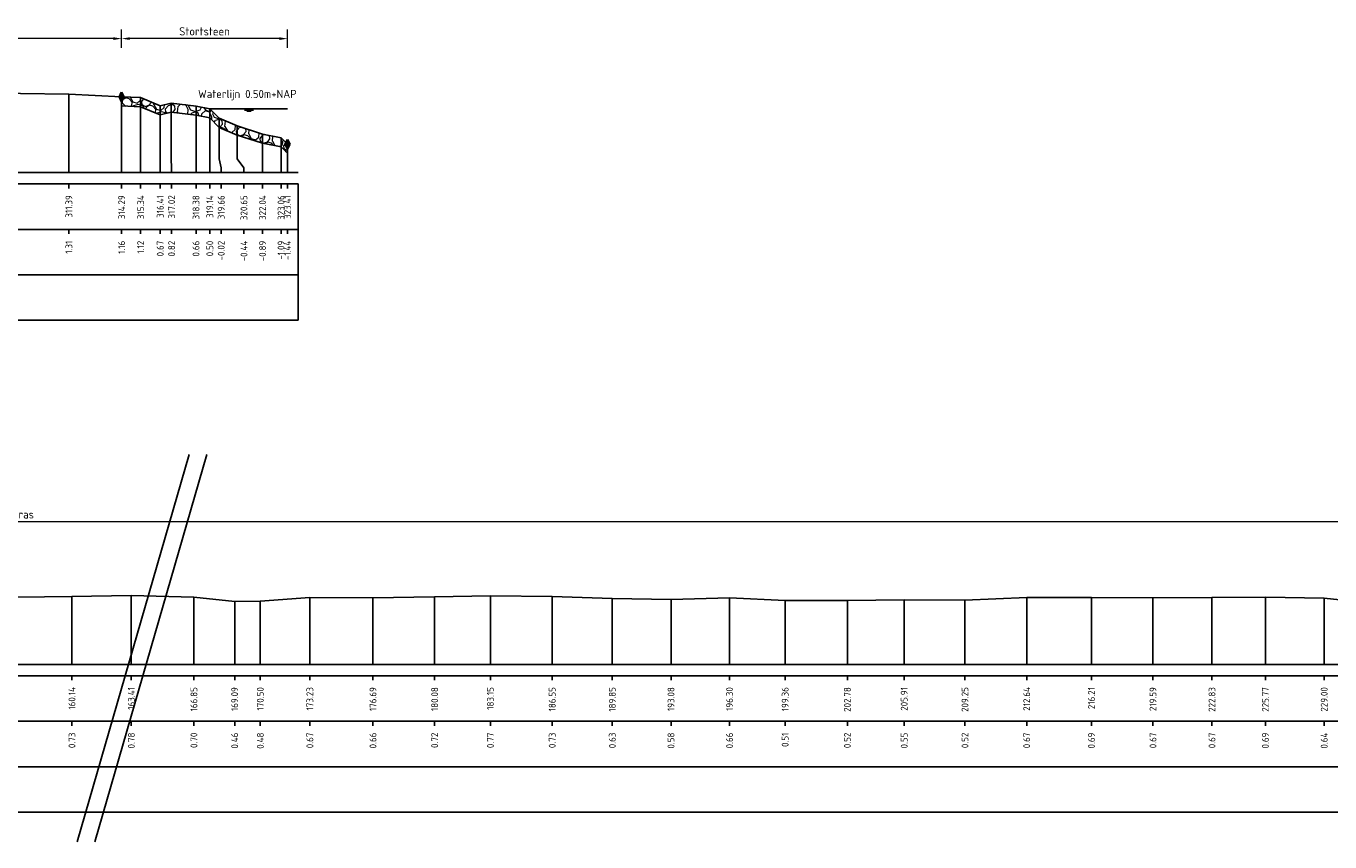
# Model space of a CAD drawing. Header units: metres. Extents: x 132725 to 140175, y 414354 to 417094.
# Tile 56 of 61: x 140008 to 140079, y 416934 to 416979. Entities that reach past the tile are written whole.
import ezdxf
from ezdxf.enums import TextEntityAlignment as Align

# ---------------------------------------------------------------- set-up
doc = ezdxf.new("R2010")
doc.units = ezdxf.units.M
doc.header["$PDMODE"] = 35
doc.header["$PDSIZE"] = 0.075
doc.layers.get('Defpoints').update_dxf_attribs({"true_color": 0x806000})
for name, color, linetype, lineweight in [('B-ME-GW-MAAIVELD-GD', 8, 'GW-MAAIVELD', 25), ('B-ME-VH-KANT ASFALT-SD', 7, 'Continuous', 25), ('B-ME-VH-VERHARDING_BESTORTING-A', 252, 'Continuous', 18), ('X-XX-AL-DETAIL1-M', 7, 'Continuous', 18), ('X-XX-AL-GEBRUIKTE XREFS-GD', 7, 'Continuous', 35), ('X-XX-AL-NAP-T18', 7, 'Continuous', 18), ('X-XX-AL-TEKENBLAD_KADER_AFSNIJMARKERING-G', 7, 'Continuous', 25)]:
    doc.layers.add(name, color=color, linetype=linetype, lineweight=lineweight)
for name, color, linetype in [('X-ME-AL-PROFIEL_STORTSTEEN-GD', 7, 'Continuous'), ('X-ME-AL-PROFIEL_WATERLIJN-GD', 150, 'Continuous'), ('X-ME-AL-PROFIELRASTER-S', 7, 'Continuous')]:
    doc.layers.add(name, color=color, linetype=linetype)
doc.styles.add('NLCS-ISO-ANNOTATIEF-T18', font='NLCS-ISO.ttf', dxfattribs={"height": 1.8})
doc.styles.add('NLCS-ISO-ANNOTATIVE-T18', font='NLCS-ISO.ttf', dxfattribs={"height": 1.8})
doc.linetypes.add('GW-MAAIVELD', pattern='A,12,[40,NLCS.SHX,S=1,R=0,X=0,Y=-0.5],12', length=24)
doc.dimstyles.new('NLCS-ANNOTATIEF-T18-PIJL_L2_H0', dxfattribs={"dimtxt": 2.5, "dimasz": 1.8, "dimexe": 2, "dimexo": 2, "dimgap": 0.7, "dimtad": 1, "dimzin": 0, "dimdsep": 46, "dimtxsty": 'NLCS-ISO-ANNOTATIEF-T18', "dimcen": 0, "dimdle": 2, "dimclrd": 256, "dimclre": 256, "dimclrt": 10, "dimaunit": 2, "dimadec": 0, "dimazin": 0, "dimtfac": 1, "dimtdec": 3, "dimtofl": 0, "dimtmove": 0, "dimatfit": 3, "dimfxl": 2, "dimfxlon": 1, "dimtfillclr": 256, "dimtolj": 1, "dimtzin": 0, "dimlwd": -1, "dimlwe": -1, "dimarcsym": 0})

# ---------------------------------------------------------------- blocks, each defined once
blk = doc.blocks.new('SAL-PROFIELRASTER_BALK_EIND1-D')
at = {"color": 0, "linetype": 'ByBlock', "lineweight": -2}
blk.add_line((1, -12.5), (1, -2.5), dxfattribs=at)
at = {"color": 0, "linetype": 'ByBlock', "lineweight": -2, "flags": 128}
for points in [[(0, 0), (1, 0)], [(0, -2.5), (1, -2.5)], [(0, -12.5), (1, -12.5)]]:
    blk.add_lwpolyline(points, dxfattribs=at)
blk = doc.blocks.new('SAL-PROFIELRASTER_BALK_EIND2-D')
at = {"color": 0, "linetype": 'ByBlock', "lineweight": -2}
for p, q in [((1, -2.5), (1, -12.5)), ((1, -12.5), (0, -12.5))]:
    blk.add_line(p, q, dxfattribs=at)
blk = doc.blocks.new('SAL-PROFIELRASTER_BALK_DATA-D')
at = {"color": 0, "linetype": 'ByBlock', "lineweight": -2}
blk.add_lwpolyline([(0, -3.5), (0, -2.5)], dxfattribs=at)
at = {"color": 0, "linetype": 'ByBlock', "lineweight": -2, "style": 'NLCS-ISO-ANNOTATIVE-T18'}
blk.add_attdef('GETAL', text='', height=1.5, rotation=90, dxfattribs=at).set_placement((0.75, -5), align=Align.RIGHT)
blk = doc.blocks.new('SAL-PROFIELRASTER_AANHAAL-D')
at = {"color": 9, "linetype": 'ByBlock', "lineweight": -2, "flags": 128}
blk.add_lwpolyline([(0, 1), (0, 0)], dxfattribs=at)
blk = doc.blocks.new('SAL-PROFIELRASTER_AANHAAL_STAGGER-D')
at = {"color": 9, "linetype": 'ByBlock', "lineweight": -2, "flags": 128}
for points in [[(0, 0), (0, -0.25)], [(0, -0.25), (1, -0.75)], [(1, -0.75), (1, -1)]]:
    blk.add_lwpolyline(points, dxfattribs=at)
blk = doc.blocks.new('*D71')
at = {"layer": 'Defpoints', "color": 0, "transparency": 16777216}
for p in [(140013, 416977.914), (140013, 416974.713), (140022.119, 416972.113)]:
    blk.add_point(p, dxfattribs=at)
at = {"layer": 'X-XX-AL-DETAIL1-M', "transparency": 16777216}
for p, q in [((140013, 416977.414), (140013, 416978.414)), ((140022.119, 416977.414), (140022.119, 416978.414)), ((140021.669, 416977.914), (140013.45, 416977.914))]:
    blk.add_line(p, q, dxfattribs=at)
for points in [[(140013.45, 416977.989), (140013.45, 416977.839), (140013, 416977.914)], [(140021.669, 416977.989), (140021.669, 416977.839), (140022.119, 416977.914)]]:
    blk.add_solid(points, dxfattribs=at)
at = {"layer": 'X-XX-AL-DETAIL1-M', "color": 10, "transparency": 16777216, "insert": (140017.559, 416978.314), "char_height": 0.45, "attachment_point": 5, "style": 'NLCS-ISO-ANNOTATIEF-T18'}
blk.add_mtext('\\A1;Stortsteen', dxfattribs=at)
blk = doc.blocks.new('*D72')
at = {"layer": 'Defpoints', "color": 0, "transparency": 16777216}
for p in [(139945.397, 416977.914), (140013, 416974.713), (139945.397, 416973.568)]:
    blk.add_point(p, dxfattribs=at)
at = {"layer": 'X-XX-AL-DETAIL1-M', "transparency": 16777216}
for p, q in [((139945.397, 416977.414), (139945.397, 416978.414)), ((140013, 416977.414), (140013, 416978.414)), ((140012.55, 416977.914), (139945.847, 416977.914))]:
    blk.add_line(p, q, dxfattribs=at)
for points in [[(139945.847, 416977.989), (139945.847, 416977.839), (139945.397, 416977.914)], [(140012.55, 416977.989), (140012.55, 416977.839), (140013, 416977.914)]]:
    blk.add_solid(points, dxfattribs=at)
at = {"layer": 'X-XX-AL-DETAIL1-M', "color": 10, "transparency": 16777216, "insert": (139979.198, 416978.314), "char_height": 0.45, "attachment_point": 5, "style": 'NLCS-ISO-ANNOTATIEF-T18'}
blk.add_mtext('\\A1;Gras', dxfattribs=at)
blk = doc.blocks.new('SVH-KANT STORTSTEEN DWP-SOD')
at = {"flags": 128}
blk.add_lwpolyline([(-0.25, 0), (0.25, 0)], dxfattribs=at)
at = {"layer": 'X-XX-AL-GEBRUIKTE XREFS-GD', "flags": 128}
for points in [[(0, 0.5), (-0.25, 0)], [(-0.25, 0), (0, -0.5)], [(0, -0.5), (0, 0.5)], [(0, 0.5), (0.25, 0)], [(0.25, 0), (0, -0.5)]]:
    blk.add_lwpolyline(points, dxfattribs=at)
blk = doc.blocks.new('*D159')
at = {"layer": 'Defpoints', "color": 0, "transparency": 16777216}
for p in [(139998.754, 416951.358), (139998.754, 416946.539), (140082.577, 416946.569)]:
    blk.add_point(p, dxfattribs=at)
at = {"layer": 'X-XX-AL-DETAIL1-M', "transparency": 16777216}
for p, q in [((139998.754, 416950.858), (139998.754, 416951.858)), ((140082.127, 416951.358), (139999.204, 416951.358)), ((140082.577, 416950.858), (140082.577, 416951.858))]:
    blk.add_line(p, q, dxfattribs=at)
for points in [[(139999.204, 416951.433), (139999.204, 416951.283), (139998.754, 416951.358)], [(140082.127, 416951.433), (140082.127, 416951.283), (140082.577, 416951.358)]]:
    blk.add_solid(points, dxfattribs=at)
at = {"layer": 'X-XX-AL-DETAIL1-M', "color": 10, "transparency": 16777216, "insert": (140007.573, 416951.758), "char_height": 0.45, "attachment_point": 5, "style": 'NLCS-ISO-ANNOTATIEF-T18'}
blk.add_mtext('\\A1;Gras', dxfattribs=at)

msp = doc.modelspace()

# ---------------------------------------------------------------- hatches: boundary and pattern name
at = {"layer": 'B-ME-VH-VERHARDING_BESTORTING-A'}
h = msp.add_hatch(dxfattribs=at)
h.set_pattern_fill('AVH-BESTORTING_01', color=256, scale=0.1, pattern_type=2)
h.set_pattern_definition([(342.7421, (140006.0817, 416846.7825), (0.539798, 0.977389), [0.27272, -1.09194]), (17.25794, (140005.0389, 416847.1065), (0.5398037, 0.9773993), [0.27272, -1.65719]), (61.0888, (140005.2994, 416847.1874), (-1.303186, 0.404857), [0.22313, -0.89341]), (118.9112, (140006.1706, 416846.0004), (-0.539801, -0.977414), [0.22313, -1.35591]), (162.7421, (140005.2994, 416847.578), (-0.539798, -0.977389), [0.27272, -1.09194]), (197.25794, (140005.0389, 416847.65894), (-0.5398037, -0.9773993), [0.27272, -1.65719]), (241.0888, (140004.7785, 416847.5782), (1.303186, -0.404857), [0.22313, -0.89341]), (298.9112, (140005.2104, 416848.3601), (0.539801, 0.977414), [0.22313, -1.35591]), (342.7421, (140003.4419, 416848.2053), (-0.763385, 1.382236), [0.24341, -1.12122]), (40.85185, (140002.05494, 416845.2009), (0.5398024, 0.9773985), [0.24469, -3.61913]), (84.587, (140003.8594, 416848.29316), (-0.2235911, 2.359645), [0.29716, -3.05481]), (118.9112, (140005.1905, 416848.1827), (-1.303208, 0.404857), [0.29575, -1.28331]), (162.7421, (140003.7445, 416848.8479), (0.763385, -1.382236), [0.24484, -1.11975]), (40.85185, (140001.7066, 416845.8287), (0.5398024, 0.9773985), [0.24409, -3.61972]), (84.587, (140003.29803, 416848.46575), (-0.5398004, -0.9774069), [0.29647, -3.05553]), (298.9112, (140003.298, 416848.46575), (1.303208, -0.404857), [0.29753, -1.28153]), (26.66898, (140000.8432, 416846.3674), (-1.842996, -0.5725531), [0.18275, -4.54613]), (84.587, (140003.92906, 416848.9764), (-0.5398004, -0.9774069), [0.18319, -3.16878]), (131.76242, (140002.41956, 416851.9233), (-2.0666041, 1.7871012), [0.24466, -4.00428]), (162.742, (140000.8608, 416846.8139), (-0.539799, -0.977389), [0.19694, -1.16769]), (26.66898, (140000.5092, 416846.79025), (-1.842996, -0.5725531), [0.18297, -4.54591]), (84.587, (140003.41288, 416849.11754), (-0.5398004, -0.9774069), [0.20094, -3.15103]), (131.76242, (140002.0259, 416851.7254), (-2.0666041, 1.7871012), [0.20994, -4.039]), (342.742, (140003.5527, 416848.9609), (0.539799, 0.977389), [0.22313, -1.1415]), (50.24156, (140003.78859, 416847.04344), (0.53978968, 0.97739007), [0.21713, -6.88472]), (95.413, (140003.92744, 416847.21035), (-0.7633873, 1.3822403), [0.19056, -2.17966]), (150.93884, (140001.0795, 416850.56938), (-1.303193, 0.40485775), [0.17556, -5.17047]), (197.25794, (140003.756, 416847.4853), (1.303191, -0.4048543), [0.22316, -1.70672]), (50.24156, (140003.3949, 416847.24125), (0.53978968, 0.97739007), [0.23138, -6.87047]), (95.413, (140003.4113, 416847.0685), (-0.7633873, 1.3822403), [0.17353, -2.19669]), (150.93884, (140000.74553, 416850.14657), (-1.303193, 0.40485775), [0.18788, -5.15816]), (17.25794, (140003.5755, 416846.9772), (-1.303191, 0.4048543), [0.22313, -1.70675])])
h.paths.add_polyline_path([(140013, 416974.713), (140014.046, 416974.67), (140015.122, 416974.219), (140015.727, 416974.368), (140017.091, 416974.208), (140017.851, 416974.051), (140018.372, 416973.533), (140019.355, 416973.112), (140020.749, 416972.663), (140021.769, 416972.463), (140022.119, 416972.113), (140022.119, 416971.613), (140021.769, 416971.963), (140020.749, 416972.163), (140019.355, 416972.612), (140018.372, 416973.033), (140017.851, 416973.551), (140017.091, 416973.708), (140015.727, 416973.868), (140015.122, 416973.719), (140014.046, 416974.17), (140013, 416974.213)])

# ---------------------------------------------------------------- linework, layer by layer
msp.add_lwpolyline([(140020.749, 416970.553), (140020.749, 416972.663)])
at = {"layer": 'B-ME-GW-MAAIVELD-GD', "ltscale": 0.1, "flags": 128}
for points in [[(139698.709, 416974.423), (139701.393, 416974.362), (139704.144, 416974.147), (139704.675, 416974.053), (139705.327, 416973.584), (139705.412, 416973.142), (139705.875, 416972.969), (139706.498, 416972.987), (139706.873, 416973.595), (139707.693, 416974.126), (139710.878, 416974.173), (139714.036, 416974.188), (139717.092, 416974.231), (139720.67, 416974.246), (139724.386, 416974.212), (139727.542, 416974.189), (139730.439, 416974.235), (139734.149, 416974.128), (139737.308, 416974.079), (139741.373, 416974.089), (139744.759, 416974.038), (139748.399, 416974.107), (139752.084, 416974.17), (139755.801, 416974.153), (139757.169, 416974.038), (139758.356, 416974.183), (139761.836, 416974.231), (139765.507, 416974.23), (139768.992, 416974.272), (139772.617, 416974.31), (139776.129, 416974.219), (139779.679, 416974.3), (139783.569, 416974.239), (139787.505, 416974.261), (139790.6, 416974.285), (139794.012, 416974.144), (139795.559, 416974.016), (139796.493, 416973.762), (139796.663, 416973.569), (139797.061, 416973.057), (139797.467, 416972.905), (139798.003, 416972.971), (139798.575, 416973.187), (139798.798, 416973.598), (139799.395, 416973.94), (139800.742, 416974.155), (139804.102, 416974.239), (139807.582, 416974.228), (139811.088, 416974.255), (139814.283, 416974.182), (139815.584, 416973.976), (139816.832, 416974.149), (139820.203, 416974.275), (139823.428, 416974.231), (139826.838, 416974.212), (139830.278, 416974.209), (139833.697, 416974.271), (139836.798, 416974.267), (139839.995, 416974.215), (139841.137, 416973.898), (139842.209, 416974.17), (139845.149, 416974.251), (139848.456, 416974.233), (139851.132, 416974.196), (139853.649, 416974.15), (139855.8, 416973.989), (139857.986, 416973.809), (139858.334, 416973.587), (139858.716, 416973.117), (139859.236, 416973.013), (139859.76, 416973.126), (139860.028, 416973.566), (139860.556, 416973.917), (139861.406, 416974.18), (139864.477, 416974.201), (139867.796, 416974.334), (139870.388, 416974.305), (139873.687, 416974.16), (139876.332, 416974.086), (139879.408, 416974.184), (139882.599, 416974.227), (139885.508, 416974.204), (139888.003, 416974.231), (139890.521, 416974.025), (139893.516, 416974.035), (139895.84, 416974.235), (139898.914, 416974.235), (139902.13, 416974.27), (139904.447, 416974.112), (139907.546, 416974.159), (139910.479, 416974.216), (139913.66, 416974.251), (139916.298, 416974.263), (139918.459, 416974.058), (139919.375, 416973.784), (139919.659, 416973.562), (139919.984, 416973.147), (139920.495, 416973.114), (139920.973, 416973.194), (139921.258, 416973.579), (139921.514, 416973.768), (139924.353, 416973.979), (139926.275, 416974.194), (139929.14, 416974.267), (139931.887, 416974.272), (139934.255, 416974.276), (139936.193, 416974.03), (139937.679, 416973.672), (139938.713, 416973.527), (139940.208, 416973.755), (139940.989, 416973.679), (139941.287, 416973.56), (139942.431, 416973.362), (139943.032, 416972.736), (139943.729, 416972.659), (139944.261, 416972.903), (139944.992, 416973.132), (139945.397, 416973.568), (139945.883, 416974.079), (139948, 416974.527), (139951.321, 416974.561), (139954.636, 416974.777), (139957.368, 416974.996), (139960.358, 416975.268), (139963.249, 416975.502), (139966.634, 416975.731), (139969.499, 416975.786), (139972.085, 416975.686), (139974.556, 416975.522), (139976.988, 416975.308), (139979.654, 416975.099), (139982.172, 416974.919), (139985.6, 416974.766), (139988.436, 416974.544), (139991.099, 416974.533), (139993.223, 416974.434), (139995.809, 416974.626), (139998.537, 416974.684), (140001.308, 416974.878), (140004.371, 416974.923), (140007.432, 416974.905), (140010.101, 416974.86), (140013, 416974.713), (140014.046, 416974.67), (140015.122, 416974.219), (140015.727, 416974.368), (140017.091, 416974.208), (140017.851, 416974.051), (140018.372, 416973.533), (140019.355, 416973.112), (140020.749, 416972.663), (140021.769, 416972.463), (140022.119, 416972.113)], [(139850.128, 416947.394), (139853.024, 416947.235), (139854.112, 416947.129), (139854.352, 416946.933), (139854.721, 416946.555), (139855.422, 416945.952), (139856.275, 416946.062), (139857.209, 416946.164), (139857.716, 416946.542), (139858.622, 416947.109), (139859.416, 416947.265), (139862.78, 416947.257), (139866.04, 416947.205), (139869.198, 416947.172), (139872.516, 416947.203), (139875.596, 416947.207), (139878.67, 416947.213), (139881.391, 416947.193), (139884.669, 416947.229), (139887.629, 416947.238), (139890.956, 416947.166), (139894.024, 416947.192), (139897.523, 416947.183), (139900.6, 416947.181), (139904.073, 416947.21), (139907.296, 416947.167), (139908.871, 416947.114), (139910.368, 416947.123), (139912.662, 416947.194), (139916.109, 416947.192), (139919.345, 416947.2), (139922.459, 416947.191), (139924.712, 416947.102), (139926.246, 416946.558), (139926.74, 416946.164), (139927.66, 416946.055), (139928.514, 416946.233), (139928.941, 416946.561), (139929.553, 416946.823), (139931.068, 416946.989), (139932.164, 416947.188), (139934.25, 416947.338), (139937.057, 416947.344), (139940.014, 416947.328), (139943.046, 416947.298), (139946.36, 416947.189), (139949.229, 416947.114), (139952.446, 416947.198), (139956.067, 416947.205), (139959.234, 416947.184), (139960.794, 416947.112), (139963.613, 416947.049), (139965.371, 416947.196), (139968.55, 416947.242), (139972.118, 416947.253), (139975.916, 416947.238), (139979.388, 416947.183), (139982.348, 416947.281), (139986.069, 416947.176), (139989.382, 416947.189), (139992.477, 416947.145), (139995.78, 416946.91), (139996.877, 416946.542), (139997.144, 416946.098), (139997.717, 416945.965), (139998.246, 416945.979), (139998.754, 416946.539), (140000.424, 416947.034), (140002.014, 416947.238), (140004.547, 416947.198), (140007.26, 416947.203), (140010.269, 416947.241), (140013.533, 416947.297), (140016.976, 416947.216), (140019.219, 416946.971), (140020.627, 416946.992), (140023.353, 416947.182), (140026.823, 416947.17), (140030.213, 416947.23), (140033.279, 416947.286), (140036.679, 416947.247), (140039.982, 416947.138), (140043.212, 416947.088), (140046.43, 416947.172), (140049.489, 416947.024), (140052.91, 416947.028), (140056.035, 416947.064), (140059.378, 416947.036), (140062.773, 416947.187), (140066.333, 416947.199), (140069.715, 416947.181), (140072.96, 416947.185), (140075.899, 416947.207), (140079.132, 416947.157), (140082.061, 416946.835), (140082.577, 416946.569), (140082.877, 416945.989), (140083.614, 416945.681), (140084.457, 416945.622), (140085.232, 416945.714), (140086.133, 416946.02), (140086.75, 416946.315), (140086.994, 416946.565), (140087.687, 416947.436), (140089.43, 416947.691), (140092.109, 416947.78), (140095.084, 416947.895), (140098.047, 416948.12), (140100.941, 416948.324), (140103.654, 416948.552), (140106.723, 416948.78), (140109.882, 416948.802), (140113.063, 416948.65), (140116.775, 416948.399), (140120.578, 416948.189), (140123.746, 416948.089), (140126.864, 416947.924), (140130.133, 416947.809), (140133.37, 416947.765), (140137.145, 416947.739), (140140.306, 416947.706), (140143.378, 416947.661), (140146.447, 416947.621), (140149.553, 416947.576), (140151.183, 416947.623), (140152.032, 416947.607), (140153.217, 416947.423), (140155.135, 416946.91), (140156.068, 416946.673), (140157.769, 416946.007), (140159.758, 416945.743), (140161.648, 416945.393), (140162.898, 416945.043)]]:
    msp.add_lwpolyline(points, dxfattribs=at)
at = {"layer": 'X-ME-AL-PROFIEL_STORTSTEEN-GD'}
msp.add_lwpolyline([(140013, 416974.713), (140014.046, 416974.67), (140015.122, 416974.219), (140015.727, 416974.368), (140017.091, 416974.208), (140017.851, 416974.051), (140018.372, 416973.533), (140019.355, 416973.112), (140020.749, 416972.663), (140021.769, 416972.463), (140022.119, 416972.113), (140022.119, 416971.613), (140021.769, 416971.963), (140020.749, 416972.163), (140019.355, 416972.612), (140018.372, 416973.033), (140017.851, 416973.551), (140017.091, 416973.708), (140015.727, 416973.868), (140015.122, 416973.719), (140014.046, 416974.17), (140013, 416974.213)], close=True, dxfattribs=at)
at = {"layer": 'X-ME-AL-PROFIEL_WATERLIJN-GD'}
for points in [[(140017.851, 416974.051), (140022.119, 416974.051)], [(140019.754, 416973.989), (140020.254, 416973.989)], [(140019.879, 416973.93), (140020.129, 416973.93)]]:
    msp.add_lwpolyline(points, dxfattribs=at)
at = {"layer": 'X-XX-AL-TEKENBLAD_KADER_AFSNIJMARKERING-G'}
for points in [[(140016.706, 416955.051), (140010.552, 416933.754)], [(140017.688, 416955.051), (140011.534, 416933.754)]]:
    msp.add_lwpolyline(points, dxfattribs=at)

# ---------------------------------------------------------------- block references
at = {"layer": 'B-ME-VH-KANT ASFALT-SD', "xscale": 0.5, "yscale": 0.5, "zscale": 0.5}
for p in [(140013, 416974.713), (140022.119, 416972.113)]:
    msp.add_blockref('SVH-KANT STORTSTEEN DWP-SOD', p, dxfattribs=at)
at = {"layer": 'X-ME-AL-PROFIELRASTER-S'}
for p, yscale in [((140010.101, 416970.553), 4.307), ((140013, 416970.553), 4.16), ((140014.046, 416970.553), 4.117), ((140015.122, 416970.553), 3.666), ((140015.727, 416971.553), 2.815), ((140017.091, 416970.553), 3.655), ((140017.851, 416970.553), 3.498), ((140017.851, 416970.553), 3.498), ((140018.372, 416971.553), 1.98), ((140019.355, 416971.553), 1.559), ((140010.269, 416943.513), 3.728), ((140013.533, 416943.513), 3.784), ((140016.976, 416943.513), 3.703), ((140019.219, 416943.513), 3.458), ((140020.627, 416943.513), 3.479), ((140023.353, 416943.513), 3.669), ((140026.823, 416943.513), 3.657), ((140030.213, 416943.513), 3.717), ((140033.279, 416943.513), 3.773), ((140036.679, 416943.513), 3.734), ((140039.982, 416943.513), 3.625), ((140043.212, 416943.513), 3.575), ((140046.43, 416943.513), 3.659), ((140049.489, 416943.513), 3.511), ((140052.91, 416943.513), 3.515), ((140056.035, 416943.513), 3.551), ((140059.378, 416943.513), 3.523), ((140062.773, 416943.513), 3.674), ((140066.333, 416943.513), 3.686), ((140069.715, 416943.513), 3.668), ((140072.96, 416943.513), 3.672), ((140075.899, 416943.513), 3.694), ((140079.132, 416943.513), 3.644)]:
    msp.add_blockref('SAL-PROFIELRASTER_AANHAAL-D', p, dxfattribs=dict(at, yscale=yscale))
for name, p, xscale, yscale, zscale in [('SAL-PROFIELRASTER_AANHAAL-D', (140020.749, 416970.553), 0.5772913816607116, 2.109999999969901, 0.5772913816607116), ('SAL-PROFIELRASTER_AANHAAL-D', (140021.769, 416970.553), 0.5225718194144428, 1.909999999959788, 0.5225718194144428), ('SAL-PROFIELRASTER_AANHAAL-D', (140022.119, 416970.553), 0.4268125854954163, 1.559999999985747, 0.4268125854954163), ('SAL-PROFIELRASTER_BALK_EIND1-D', (139698.709, 416970.553), 324, 0.25, 321.2711331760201), ('SAL-PROFIELRASTER_BALK_EIND2-D', (139698.709, 416968.053), 324, 0.25, 321.2711331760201), ('SAL-PROFIELRASTER_BALK_EIND2-D', (139698.709, 416965.553), 324, 0.25, 321.2711331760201), ('SAL-PROFIELRASTER_BALK_EIND1-D', (139850.128, 416943.513), 313.5, 0.25, 308.2663785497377), ('SAL-PROFIELRASTER_BALK_EIND2-D', (139850.128, 416941.013), 313.5, 0.25, 308.2663785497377), ('SAL-PROFIELRASTER_BALK_EIND2-D', (139850.128, 416938.513), 313.5, 0.25, 308.2663785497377)]:
    msp.add_blockref(name, p, dxfattribs=dict(at, xscale=xscale, yscale=yscale, zscale=zscale))
for p, xscale, zscale in [((140015.727, 416971.553), 0.01981021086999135, 0.01981021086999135), ((140018.372, 416971.553), 0.1041008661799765, 0.1041008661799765), ((140019.355, 416971.553), 0.3709573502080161, 0.3709573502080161)]:
    msp.add_blockref('SAL-PROFIELRASTER_AANHAAL_STAGGER-D', p, dxfattribs=dict(at, xscale=xscale, zscale=zscale))
at = {"layer": 'X-ME-AL-PROFIELRASTER-S', "xscale": 0.25, "yscale": 0.25, "zscale": 0.25}
for p, values in [((140010.101, 416970.553), {'GETAL': '311.39'}), ((140013, 416970.553), {'GETAL': '314.29'}), ((140014.046, 416970.553), {'GETAL': '315.34'}), ((140015.122, 416970.553), {'GETAL': '316.41'}), ((140015.747, 416970.553), {'GETAL': '317.02'}), ((140017.091, 416970.553), {'GETAL': '318.38'}), ((140017.851, 416970.553), {'GETAL': '319.14'}), ((140017.851, 416970.553), {'GETAL': '319.14'}), ((140018.476, 416970.553), {'GETAL': '319.66'}), ((140019.726, 416970.553), {'GETAL': '320.65'}), ((140020.749, 416970.553), {'GETAL': '322.04'}), ((140021.769, 416970.553), {'GETAL': '323.06'}), ((140022.119, 416970.553), {'GETAL': '323.41'}), ((140010.101, 416968.053), {'GETAL': '1.31'}), ((140013, 416968.053), {'GETAL': '1.16'}), ((140014.046, 416968.053), {'GETAL': '1.12'}), ((140015.122, 416968.053), {'GETAL': '0.67'}), ((140015.747, 416968.053), {'GETAL': '0.82'}), ((140017.091, 416968.053), {'GETAL': '0.66'}), ((140017.851, 416968.053), {'GETAL': '0.50'}), ((140018.476, 416968.053), {'GETAL': '-0.02'}), ((140019.726, 416968.053), {'GETAL': '-0.44'}), ((140020.749, 416968.053), {'GETAL': '-0.89'}), ((140021.769, 416968.053), {'GETAL': '-1.09'}), ((140022.119, 416968.053), {'GETAL': '-1.44'}), ((140010.269, 416943.513), {'GETAL': '160.14'}), ((140013.533, 416943.513), {'GETAL': '163.41'}), ((140016.976, 416943.513), {'GETAL': '166.85'}), ((140019.219, 416943.513), {'GETAL': '169.09'}), ((140020.627, 416943.513), {'GETAL': '170.50'}), ((140023.353, 416943.513), {'GETAL': '173.23'}), ((140026.823, 416943.513), {'GETAL': '176.69'}), ((140030.213, 416943.513), {'GETAL': '180.08'}), ((140033.279, 416943.513), {'GETAL': '183.15'}), ((140036.679, 416943.513), {'GETAL': '186.55'}), ((140039.982, 416943.513), {'GETAL': '189.85'}), ((140043.212, 416943.513), {'GETAL': '193.08'}), ((140046.43, 416943.513), {'GETAL': '196.30'}), ((140049.489, 416943.513), {'GETAL': '199.36'}), ((140052.91, 416943.513), {'GETAL': '202.78'}), ((140056.035, 416943.513), {'GETAL': '205.91'}), ((140059.378, 416943.513), {'GETAL': '209.25'}), ((140062.773, 416943.513), {'GETAL': '212.64'}), ((140066.333, 416943.513), {'GETAL': '216.21'}), ((140069.715, 416943.513), {'GETAL': '219.59'}), ((140072.96, 416943.513), {'GETAL': '222.83'}), ((140075.899, 416943.513), {'GETAL': '225.77'}), ((140079.132, 416943.513), {'GETAL': '229.00'}), ((140010.269, 416941.013), {'GETAL': '0.73'}), ((140013.533, 416941.013), {'GETAL': '0.78'}), ((140016.976, 416941.013), {'GETAL': '0.70'}), ((140019.219, 416941.013), {'GETAL': '0.46'}), ((140020.627, 416941.013), {'GETAL': '0.48'}), ((140023.353, 416941.013), {'GETAL': '0.67'}), ((140026.823, 416941.013), {'GETAL': '0.66'}), ((140030.213, 416941.013), {'GETAL': '0.72'}), ((140033.279, 416941.013), {'GETAL': '0.77'}), ((140036.679, 416941.013), {'GETAL': '0.73'}), ((140039.982, 416941.013), {'GETAL': '0.63'}), ((140043.212, 416941.013), {'GETAL': '0.58'}), ((140046.43, 416941.013), {'GETAL': '0.66'}), ((140049.489, 416941.013), {'GETAL': '0.51'}), ((140052.91, 416941.013), {'GETAL': '0.52'}), ((140056.035, 416941.013), {'GETAL': '0.55'}), ((140059.378, 416941.013), {'GETAL': '0.52'}), ((140062.773, 416941.013), {'GETAL': '0.67'}), ((140066.333, 416941.013), {'GETAL': '0.69'}), ((140069.715, 416941.013), {'GETAL': '0.67'}), ((140072.96, 416941.013), {'GETAL': '0.67'}), ((140075.899, 416941.013), {'GETAL': '0.69'}), ((140079.132, 416941.013), {'GETAL': '0.64'})]:
    msp.add_blockref('SAL-PROFIELRASTER_BALK_DATA-D', p, dxfattribs=at).add_auto_attribs(values)

# ---------------------------------------------------------------- texts
at = {"layer": 'X-XX-AL-NAP-T18', "color": 10, "insert": (140017.204, 416974.513), "char_height": 0.45, "width": 15.43377, "attachment_point": 7, "style": 'NLCS-ISO-ANNOTATIEF-T18'}
msp.add_mtext('Waterlijn 0.50m+NAP', dxfattribs=at)

# ---------------------------------------------------------------- dimensions: what is measured, and where the dimension line sits
at = {"layer": 'X-XX-AL-DETAIL1-M'}
for base, p1, p2, text, picture, middle in [((139945.397, 416977.914), (140013, 416974.713), (139945.397, 416973.568), 'Gras', '*D72', (139979.198, 416977.914)), ((140013, 416977.914), (140022.119, 416972.113), (140013, 416974.713), 'Stortsteen', '*D71', (140017.559, 416977.914)), ((139998.754, 416951.358), (140082.577, 416946.569), (139998.754, 416946.539), 'Gras', '*D159', (140007.573, 416951.358))]:
    dim = msp.add_linear_dim(base=base, p1=p1, p2=p2, text=text, dimstyle='NLCS-ANNOTATIEF-T18-PIJL_L2_H0', dxfattribs=at)
    dim.commit()
    dim.dimension.update_dxf_attribs({"geometry": picture, "text_midpoint": middle, "dimtype": 160})

doc.saveas('drawing.dxf')
